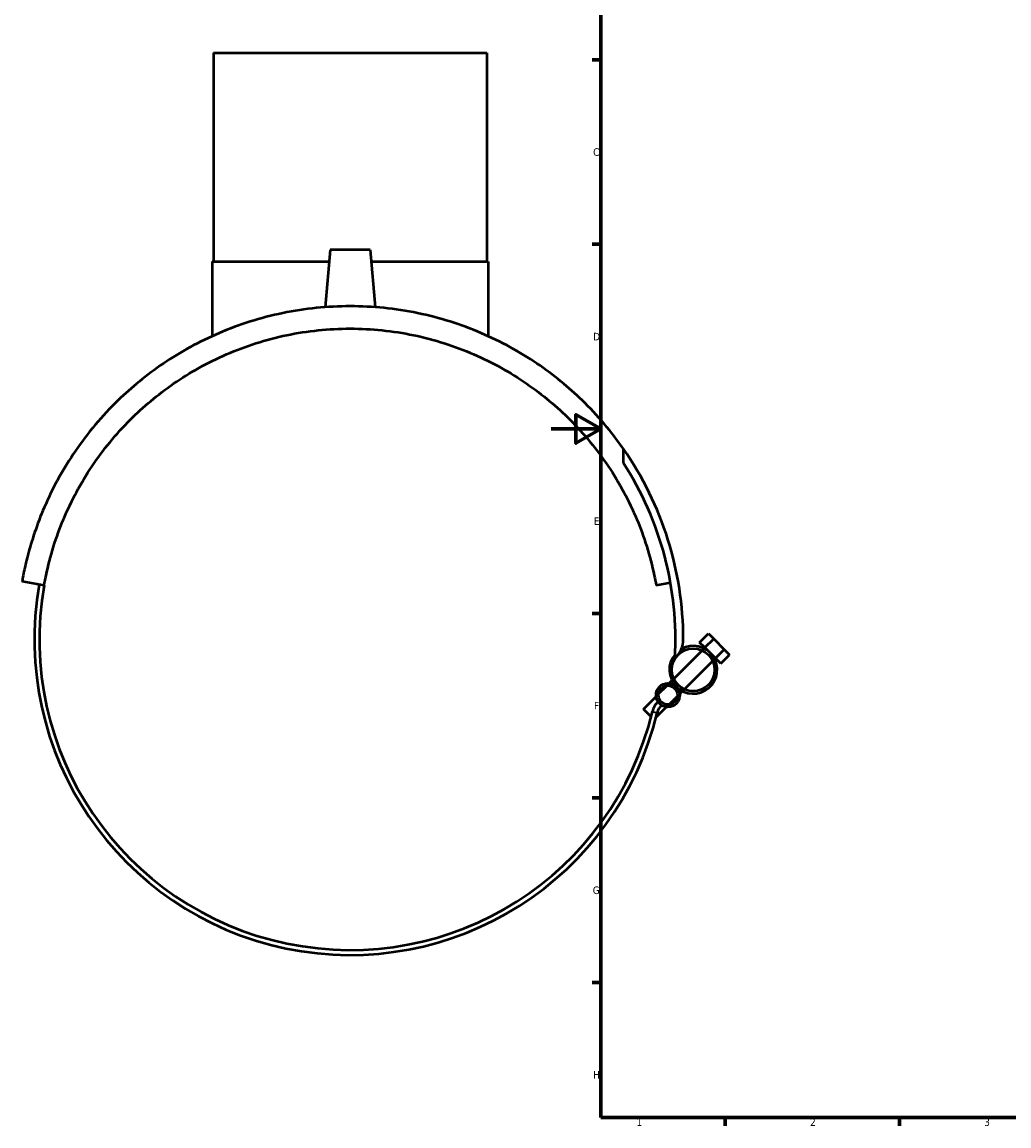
# Model space of a CAD drawing. Header units: millimetres. Extents: x -213 to 1360, y -331 to 902.
# Tile 2 of 6: x -213 to 184, y 17 to 461. Entities that reach past the tile are written whole.
import ezdxf

# ---------------------------------------------------------------- set-up
doc = ezdxf.new("R2010")
doc.units = ezdxf.units.MM
for name, color, linetype, lineweight in [('Border (ANSI)', 7, 'Continuous', 70), ('Visible (ANSI)', 7, 'Continuous', 50), ('Visible Narrow (ANSI)', 7, 'Continuous', 35)]:
    doc.layers.add(name, color=color, linetype=linetype, lineweight=lineweight)
doc.styles.add('Note Text (ANSI)', font='tahoma.ttf')

# ---------------------------------------------------------------- blocks, each defined once
blk = doc.blocks.new('Borders Default Border')
at = {"layer": 'Border (ANSI)'}
for p, q in [((20, 445.5), (16.55, 445.5)), ((20, 371.25), (16.55, 371.25)), ((20, 222.75), (16.55, 222.75)), ((20, 148.5), (16.55, 148.5)), ((20, 74.25), (16.55, 74.25)), ((70.08, 20), (70.08, 16.55)), ((140.17, 20), (140.17, 16.55))]:
    blk.add_line(p, q, dxfattribs=at)
at = {"layer": 'Border (ANSI)', "flags": 128}
for points in [[(20, 20), (20, 574), (821, 574), (821, 20), (20, 20)], [(0, 297), (20, 297), (10, 302.77), (10, 291.23), (20, 297)]]:
    blk.add_lwpolyline(points, dxfattribs=at)
at = {"layer": 'Border (ANSI)', "char_height": 3.05, "attachment_point": 7, "style": 'Note Text (ANSI)'}
for s, insert in [('C', (16.95, 406.8)), ('D', (16.96, 332.6)), ('E', (17.21, 258.35)), ('F', (17.29, 184.1)), ('G', (16.81, 109.79)), ('H', (16.97, 35.6)), ('1', (34.35, 16.55)), ('2', (104.2, 16.55)), ('3', (174.26, 16.49))]:
    blk.add_mtext(s, dxfattribs=dict(at, insert=insert))

msp = doc.modelspace()

# ---------------------------------------------------------------- linework, layer by layer
at = {"layer": 'Visible (ANSI)'}
for p, q in [((-135.7963, 448.3329), (-25.7963, 448.3329)), ((-135.7963, 448.3329), (-135.7963, 364.3329)), ((-25.7963, 448.3329), (-25.7963, 364.3329)), ((-88.7963, 369.0829), (-90.8195, 345.9575)), ((-72.7963, 369.0829), (-88.7963, 369.0829)), ((-72.7963, 369.0829), (-70.7731, 345.9575)), ((-136.2963, 364.3329), (-89.2119, 364.3329)), ((-136.2963, 364.3329), (-136.2963, 334.2991)), ((-72.3807, 364.3329), (-25.2963, 364.3329)), ((-25.2963, 364.3329), (-25.2963, 334.2991)), ((29.1618, 283.262), (29.1618, 288.9176)), ((-203.8973, 234.0389), (-212.7605, 235.6018)), ((48.0658, 235.0548), (42.3047, 234.0389)), ((59.7753, 211.0952), (63.3108, 214.6307)), ((63.3108, 214.6307), (65.4321, 212.5094)), ((61.8966, 208.9739), (59.7753, 211.0952)), ((61.5566, 208.6339), (61.8966, 208.9739)), ((61.8966, 208.9739), (65.4321, 212.5094)), ((64.0179, 206.8525), (61.8966, 208.9739)), ((65.4321, 212.5094), (69.6748, 208.2667)), ((49.4092, 196.4865), (60.8075, 207.8847)), ((66.1392, 204.7312), (64.0179, 206.8525)), ((65.7993, 204.3912), (66.1392, 204.7312)), ((66.1392, 204.7312), (69.6748, 208.2667)), ((68.2606, 202.6099), (66.1392, 204.7312)), ((68.2606, 202.6099), (71.7961, 206.1454)), ((69.6748, 208.2667), (71.7961, 206.1454)), ((53.6519, 192.2439), (65.0501, 203.6421)), ((47.5756, 194.6528), (48.6601, 195.7374)), ((43.2768, 190.354), (46.5753, 193.6525)), ((51.8182, 190.4102), (52.9028, 191.4947)), ((37.1479, 184.2251), (42.2765, 189.3538)), ((47.5194, 186.1114), (50.8179, 189.4099)), ((40.2459, 181.1271), (37.1479, 184.2251)), ((42.2332, 180.8252), (46.5191, 185.1111))]:
    msp.add_line(p, q, dxfattribs=at)
for centre, radius in [((57.2297, 200.0643), 8.6), ((47.0474, 189.882), 4.8), ((47.0474, 189.882), 3.8)]:
    msp.add_circle(centre, radius, dxfattribs=at)
for centre, radius, start, end in [((-80.7963, 212.3329), 134, 0, 34.856832), ((-80.7963, 212.3329), 130.85, 356.693398, 32.824287), ((-80.7963, 212.3329), 127, 170, 346.548349), ((-80.7963, 212.3329), 125, 170, 346.548349), ((43.0631, 212.3329), 10.1406, 311.904176, 0), ((57.2297, 200.0643), 9.6, 225, 120.264948), ((57.2297, 200.0643), 9.6, 139.648617, 225), ((49.0035, 181.2866), 8.4611, 135, 166.548349), ((49.0035, 181.2866), 6.4611, 135, 166.548349)]:
    msp.add_arc(centre, radius, start, end, dxfattribs=at)
for points, knots in [([(-80.7963, 346.3329), (-89.8639, 346.3329), (-99.0169, 345.3982), (-116.7928, 341.7262), (-125.4162, 338.9904), (-141.558, 332.0871), (-149.097, 327.913), (-162.7284, 318.6855), (-168.8221, 313.6331), (-180.6557, 302.1511), (-186.4208, 295.2401), (-196.1631, 281.0398), (-200.1415, 273.7458), (-204.8126, 263.2315), (-206.1472, 259.821), (-208.4318, 253.2859), (-209.3819, 250.1574), (-210.5526, 245.8221), (-210.8982, 244.446), (-211.5086, 241.8633), (-211.7737, 240.655), (-212.2227, 238.4925), (-212.4065, 237.5376), (-212.6077, 236.4554), (-212.662, 236.1547), (-212.7384, 235.7279), (-212.7605, 235.6018), (-212.7605, 235.6018)], [24.35451604, 24.35451604, 24.35451604, 24.35451604, 27.07480355, 27.07480355, 29.79509106, 29.79509106, 32.51537857, 32.51537857, 35.23566608, 35.23566608, 38.60400758, 38.60400758, 41.97234908, 41.97234908, 43.65651983, 43.65651983, 45.34069058, 45.34069058, 46.18277596, 46.18277596, 47.02486134, 47.02486134, 47.86694671, 47.86694671, 48.2879894, 48.2879894, 48.70903209, 48.70903209, 48.70903209, 48.70903209]), ([(29.1618, 288.9176), (24.4066, 295.7449), (18.8238, 302.3833), (7.2295, 313.6331), (1.1358, 318.6855), (-12.4956, 327.913), (-20.0346, 332.0871), (-36.1763, 338.9904), (-44.7998, 341.7262), (-62.5756, 345.3982), (-71.7287, 346.3329), (-80.7963, 346.3329)], [10.22811929, 10.22811929, 10.22811929, 10.22811929, 13.47336601, 13.47336601, 16.19365351, 16.19365351, 18.91394102, 18.91394102, 21.63422853, 21.63422853, 24.35451604, 24.35451604, 24.35451604, 24.35451604]), ([(-203.8973, 234.0389), (-203.6583, 235.3942), (-203.3989, 236.7345), (-202.2901, 242.0058), (-201.2862, 245.8415), (-198.9263, 253.3931), (-197.5698, 257.1077), (-192.9421, 268.1154), (-189.1283, 275.2185), (-180.1204, 288.6555), (-174.9236, 294.9823), (-164.1094, 305.7965), (-158.2817, 310.7366), (-145.2925, 319.6991), (-138.1299, 323.721), (-122.8359, 330.3462), (-114.685, 332.9557), (-97.922, 336.4498), (-89.3094, 337.3329), (-80.7963, 337.3329)], [2.40119895, 2.40119895, 2.40119895, 2.40119895, 2.88795878, 2.88795878, 4.33193816, 4.33193816, 5.77591755, 5.77591755, 8.66387633, 8.66387633, 11.55183511, 11.55183511, 14.10575523, 14.10575523, 16.65967535, 16.65967535, 19.21359547, 19.21359547, 21.7675156, 21.7675156, 21.7675156, 21.7675156]), ([(-80.7963, 337.3329), (-72.2832, 337.3329), (-63.6705, 336.4498), (-46.9076, 332.9557), (-38.7567, 330.3462), (-23.4626, 323.721), (-16.3, 319.6991), (-3.3109, 310.7366), (2.5169, 305.7965), (13.3311, 294.9823), (18.5279, 288.6555), (27.5357, 275.2185), (31.3496, 268.1154), (35.9773, 257.1077), (37.3338, 253.3931), (39.6937, 245.8415), (40.6975, 242.0058), (41.8063, 236.7345), (42.0657, 235.3942), (42.3047, 234.0389)], [21.7675156, 21.7675156, 21.7675156, 21.7675156, 24.32143572, 24.32143572, 26.87535584, 26.87535584, 29.42927596, 29.42927596, 31.98319609, 31.98319609, 34.87115486, 34.87115486, 37.75911364, 37.75911364, 39.20309303, 39.20309303, 40.64707241, 40.64707241, 41.13383224, 41.13383224, 41.13383224, 41.13383224])]:
    msp.add_open_spline(points, degree=3, knots=knots, dxfattribs=at)
at = {"layer": 'Visible Narrow (ANSI)'}
msp.add_line((40.7865, 183.252), (42.7077, 182.7924), dxfattribs=at)

# ---------------------------------------------------------------- block references
msp.add_blockref('Borders Default Border', (0, 0))

doc.saveas('drawing.dxf')
